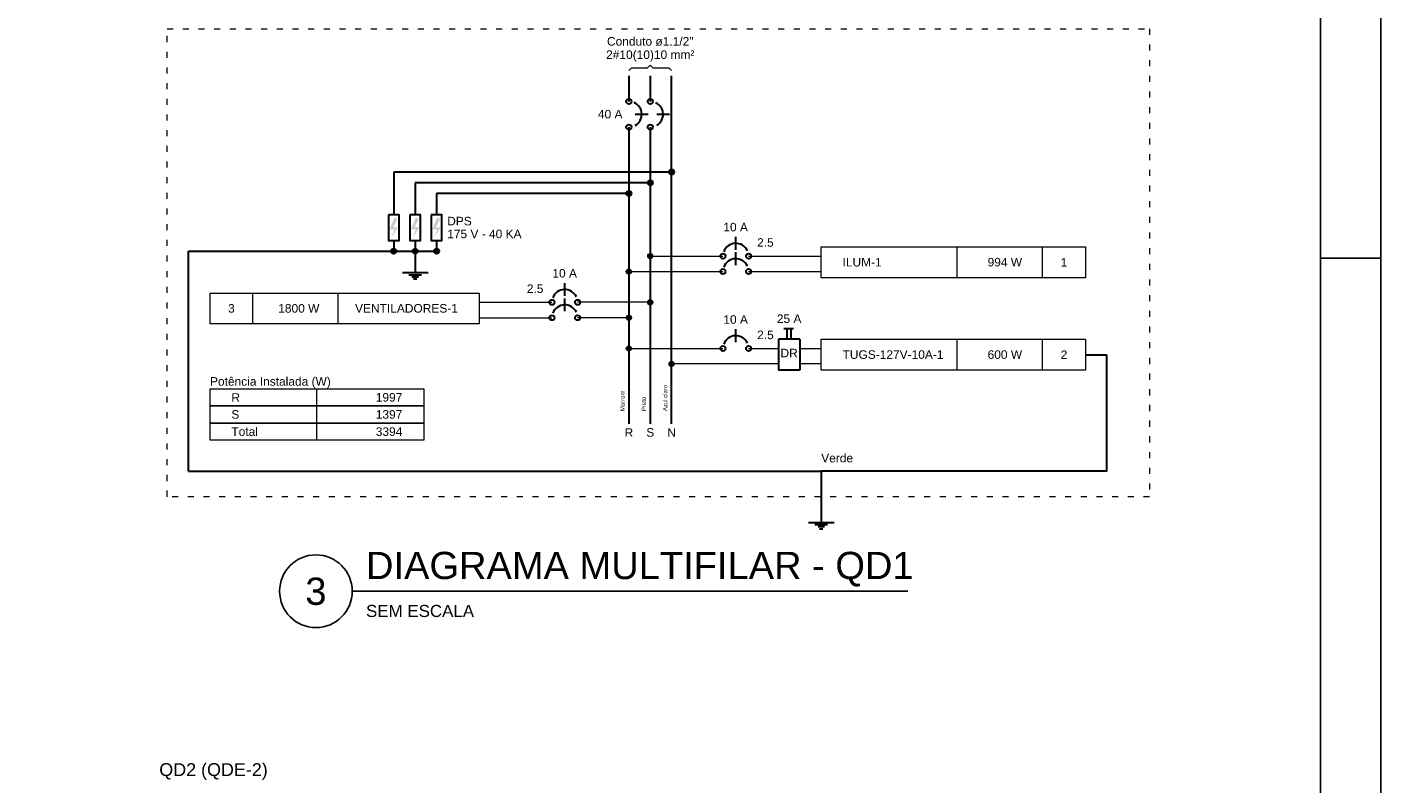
# Model space of a CAD drawing. Header units: millimetres. Extents: x -35 to 343, y 0 to 93.
# Tile 34 of 128: x 62 to 84, y 51 to 63. Entities that reach past the tile are written whole.
import ezdxf
from ezdxf.enums import TextEntityAlignment as Align

# ---------------------------------------------------------------- set-up
doc = ezdxf.new("R2010")
doc.units = ezdxf.units.MM
doc.linetypes.add('DOT2', pattern=[3.175, 0, -3.175])
for name, color, linetype, lineweight in [('DI-Barramento Fase 1', 5, 'Continuous', 30), ('DI-Barramento Fase 2', 5, 'Continuous', 30), ('DI-Barramento Neutro', 5, 'Continuous', 30), ('DI-Disjuntor', 2, 'Continuous', 30), ('DI-Fios', 2, 'Continuous', 30), ('DI-Linhas do diagrama', 2, 'Continuous', 20), ('DI-Pontilhado', 7, 'Continuous', 20), ('DI-Textos do diagrama', 2, 'Continuous', 20), ('DI-Título do diagrama', 3, 'Continuous', 30)]:
    doc.layers.add(name, color=color, linetype=linetype, lineweight=lineweight)
doc.styles.add('Arial', font='arial.ttf')
doc.styles.get("Standard").update_dxf_attribs({"font": 'arial.ttf'})

msp = doc.modelspace()

# ---------------------------------------------------------------- hatches: boundary and pattern name
at = {"layer": 'DI-Textos do diagrama', "linetype": 'Continuous'}
for points in [[(67.80503, 60.07176), (67.85503, 60.05056), (67.78403, 59.91076), (67.86203, 59.91076), (67.75603, 59.74136), (67.80503, 59.87686), (67.72403, 59.87686), (67.80503, 60.07176)], [(68.15803, 60.07176), (68.20803, 60.05056), (68.13703, 59.91076), (68.21503, 59.91076), (68.10903, 59.74136), (68.15803, 59.87686), (68.07703, 59.87686), (68.15803, 60.07176)], [(68.51103, 60.07176), (68.56103, 60.05056), (68.49003, 59.91076), (68.56803, 59.91076), (68.46203, 59.74136), (68.51103, 59.87686), (68.43003, 59.87686), (68.51103, 60.07176)]]:
    msp.add_hatch(color=256, dxfattribs=at).paths.add_polyline_path(points)

# ---------------------------------------------------------------- linework, layer by layer
at = {"color": 1}
msp.add_line((83.1, 59.4), (84.1, 59.4), dxfattribs=at)
at = {"color": 2}
msp.add_line((67.10861, 53.90533), (76.28639, 53.90533), dxfattribs=at)
msp.add_lwpolyline([(-34.8, 0), (84.1, 0), (84.1, 84.1), (-34.8, 84.1)], close=True, dxfattribs=at)
at = {"color": 6}
msp.add_lwpolyline([(-32.3, 1), (83.1, 1), (83.1, 83.1), (-32.3, 83.1)], close=True, dxfattribs=at)
at = {"color": 2}
msp.add_circle((66.50861, 53.90533), 0.6, dxfattribs=at)
at = {"layer": 'DI-Barramento Fase 1', "linetype": 'Continuous'}
for p, q in [((71.67803, 62.41286), (71.67803, 61.98926)), ((71.67803, 61.56566), (71.67803, 56.66602))]:
    msp.add_line(p, q, dxfattribs=at)
at = {"layer": 'DI-Barramento Fase 2', "linetype": 'Continuous'}
for p, q in [((72.03103, 62.41286), (72.03103, 61.98926)), ((72.03103, 61.56566), (72.03103, 56.66602))]:
    msp.add_line(p, q, dxfattribs=at)
at = {"layer": 'DI-Barramento Neutro', "linetype": 'Continuous'}
msp.add_line((72.38403, 56.66602), (72.38403, 62.41286), dxfattribs=at)
at = {"layer": 'DI-Disjuntor', "linetype": 'Continuous'}
for p, q in [((71.78403, 61.77746), (71.99503, 61.77746)), ((72.13703, 61.77746), (72.34803, 61.77746)), ((73.44303, 59.54226), (73.44303, 59.75406)), ((73.44303, 59.28806), (73.44303, 59.49986)), ((70.61903, 58.77976), (70.61903, 58.99156)), ((70.61903, 58.52562), (70.61903, 58.73746)), ((73.44303, 58.01731), (73.44303, 58.2291)), ((74.23703, 58.24181), (74.39603, 58.24181)), ((74.29003, 58.0639), (74.29003, 58.24181)), ((74.36103, 58.0639), (74.36103, 58.24181)), ((74.14903, 58.0639), (74.14903, 57.55558)), ((74.50203, 58.0639), (74.14903, 58.0639)), ((74.50203, 58.0639), (74.50203, 57.55558)), ((74.50203, 57.55558), (74.14903, 57.55558))]:
    msp.add_line(p, q, dxfattribs=at)
for points in [[(67.70703, 60.11836), (67.70703, 59.69476), (67.88303, 59.69476), (67.88303, 60.11836), (67.70703, 60.11836)], [(68.06003, 60.11836), (68.06003, 59.69476), (68.23603, 59.69476), (68.23603, 60.11836), (68.06003, 60.11836)], [(68.41303, 60.11836), (68.41303, 59.69476), (68.58903, 59.69476), (68.58903, 60.11836), (68.41303, 60.11836)]]:
    msp.add_lwpolyline(points, close=True, dxfattribs=at)
for centre in [(71.67803, 61.98926), (72.03103, 61.98926), (71.67803, 61.56566), (72.03103, 61.56566), (73.23103, 59.43636), (73.65503, 59.43636), (73.23103, 59.18216), (73.65503, 59.18216), (70.40703, 58.67386), (70.83103, 58.67386), (70.40703, 58.41972), (70.83103, 58.41972), (73.23103, 57.91141), (73.65503, 57.91141)]:
    msp.add_circle(centre, 0.04236, dxfattribs=at)
for centre, start, end in [((71.67803, 61.77746), 300, 65), ((72.03103, 61.77746), 300, 65), ((73.44303, 59.43636), 25, 160), ((73.44303, 59.18216), 25, 160), ((70.61903, 58.67386), 25, 160), ((70.61903, 58.41972), 25, 160), ((73.44303, 57.91141), 25, 160)]:
    msp.add_arc(centre, 0.2118, start, end, dxfattribs=at)
at = {"layer": 'DI-Fios', "linetype": 'Continuous'}
for p, q in [((72.38403, 60.82436), (67.79503, 60.82436)), ((67.79503, 60.82436), (67.79503, 60.11836)), ((72.03103, 60.64786), (68.14803, 60.64786)), ((68.14803, 60.64786), (68.14803, 60.11836)), ((71.67803, 60.47136), (68.50103, 60.47136)), ((68.50103, 60.47136), (68.50103, 60.11836)), ((64.40603, 59.51826), (68.50103, 59.51826)), ((64.40603, 55.88942), (64.40603, 59.51826)), ((67.79503, 59.69476), (67.79503, 59.51826)), ((68.14803, 59.69476), (68.14803, 59.51826)), ((68.14803, 59.51826), (68.14803, 59.16526)), ((68.50103, 59.69476), (68.50103, 59.51826)), ((67.93603, 59.16526), (68.36003, 59.16526)), ((68.04203, 59.12996), (68.25403, 59.12996)), ((68.09503, 59.09466), (68.20103, 59.09466)), ((68.12103, 59.05936), (68.17403, 59.05936)), ((79.21803, 57.80974), (79.57103, 57.80974)), ((79.57103, 55.88942), (79.57103, 57.80974)), ((64.40603, 55.88942), (74.85503, 55.88942)), ((74.85503, 55.88942), (74.85503, 55.04222)), ((79.57103, 55.88942), (74.85503, 55.88942)), ((74.64303, 55.04222), (75.06703, 55.04222)), ((74.74903, 55.00692), (74.96103, 55.00692)), ((74.80203, 54.97162), (74.90803, 54.97162)), ((74.82803, 54.93632), (74.88103, 54.93632))]:
    msp.add_line(p, q, dxfattribs=at)
at = {"layer": 'DI-Fios', "linetype": 'Continuous', "const_width": 0.04236}
for points in [[(72.40521, 60.82436, 1), (72.36285, 60.82436, 1)], [(72.05221, 60.64786, 1), (72.00985, 60.64786, 1)], [(71.69921, 60.47136, 1), (71.65685, 60.47136, 1)], [(67.81621, 59.51826, 1), (67.77385, 59.51826, 1)], [(68.16921, 59.51826, 1), (68.12685, 59.51826, 1)], [(68.52221, 59.51826, 1), (68.47985, 59.51826, 1)]]:
    msp.add_lwpolyline(points, format="xyb", close=True, dxfattribs=at)
at = {"layer": 'DI-Fios', "linetype": 'Continuous'}
for centre in [(72.38403, 60.82436), (72.03103, 60.64786), (71.67803, 60.47136), (67.79503, 59.51826), (68.14803, 59.51826), (68.50103, 59.51826)]:
    msp.add_circle(centre, 0.04236, dxfattribs=at)
at = {"layer": 'DI-Linhas do diagrama', "linetype": 'Continuous'}
for p, q in [((77.10003, 59.08056), (77.10003, 59.58886)), ((78.51203, 59.08056), (78.51203, 59.58886)), ((72.03103, 59.43636), (73.23103, 59.43636)), ((73.65503, 59.43636), (74.85503, 59.43636)), ((71.67803, 59.18216), (73.23103, 59.18216)), ((73.65503, 59.18216), (74.85503, 59.18216)), ((65.46503, 58.31806), (65.46503, 58.82636)), ((66.87703, 58.31806), (66.87703, 58.82636)), ((69.20703, 58.67386), (70.40703, 58.67386)), ((72.03103, 58.67386), (70.83103, 58.67386)), ((69.20703, 58.41972), (70.40703, 58.41972)), ((71.67803, 58.41972), (70.83103, 58.41972)), ((77.10003, 57.55558), (77.10003, 58.0639)), ((78.51203, 57.55558), (78.51203, 58.0639)), ((71.67803, 57.91141), (73.23103, 57.91141)), ((73.65503, 57.91141), (74.14903, 57.91141)), ((74.50203, 57.91141), (74.85503, 57.91141)), ((74.14903, 57.65724), (72.38403, 57.65724)), ((74.85503, 57.65724), (74.50203, 57.65724)), ((66.52403, 56.96254), (66.52403, 57.24494)), ((66.52403, 56.68014), (66.52403, 56.96254)), ((66.52403, 56.39774), (66.52403, 56.68014))]:
    msp.add_line(p, q, dxfattribs=at)
for points in [[(74.85503, 59.08056), (74.85503, 59.58886), (79.21803, 59.58886), (79.21803, 59.08056), (74.85503, 59.08056)], [(64.75903, 58.31806), (64.75903, 58.82636), (69.20703, 58.82636), (69.20703, 58.31806), (64.75903, 58.31806)], [(74.85503, 57.55558), (74.85503, 58.0639), (79.21803, 58.0639), (79.21803, 57.55558), (74.85503, 57.55558)], [(64.75903, 56.96254), (64.75903, 57.24494), (68.28903, 57.24494), (68.28903, 56.96254), (64.75903, 56.96254)], [(64.75903, 56.68014), (64.75903, 56.96254), (68.28903, 56.96254), (68.28903, 56.68014), (64.75903, 56.68014)], [(64.75903, 56.39774), (64.75903, 56.68014), (68.28903, 56.68014), (68.28903, 56.39774), (64.75903, 56.39774)]]:
    msp.add_lwpolyline(points, close=True, dxfattribs=at)
at = {"layer": 'DI-Linhas do diagrama', "linetype": 'Continuous', "const_width": 0.04236}
for points in [[(72.05221, 59.43636, 1), (72.00985, 59.43636, 1)], [(71.69921, 59.18216, 1), (71.65685, 59.18216, 1)], [(72.05221, 58.67386, 1), (72.00985, 58.67386, 1)], [(71.69921, 58.41972, 1), (71.65685, 58.41972, 1)], [(71.69921, 57.91141, 1), (71.65685, 57.91141, 1)], [(72.40521, 57.65724, 1), (72.36285, 57.65724, 1)]]:
    msp.add_lwpolyline(points, format="xyb", close=True, dxfattribs=at)
at = {"layer": 'DI-Linhas do diagrama', "linetype": 'Continuous'}
for centre in [(72.03103, 59.43636), (71.67803, 59.18216), (72.03103, 58.67386), (71.67803, 58.41972), (71.67803, 57.91141), (72.38403, 57.65724)]:
    msp.add_circle(centre, 0.04236, dxfattribs=at)
at = {"layer": 'DI-Pontilhado', "linetype": 'DOT2', "ltscale": 0.05}
msp.add_lwpolyline([(64.05303, 55.46582), (64.05303, 63.18946), (80.27703, 63.18946), (80.27703, 55.46582), (64.05303, 55.46582)], close=True, dxfattribs=at)
at = {"layer": 'DI-Textos do diagrama', "linetype": 'Continuous'}
for p, q in [((71.67803, 62.50106), (71.72203, 62.54526)), ((71.72203, 62.54526), (71.98703, 62.54526)), ((71.98703, 62.54526), (72.03103, 62.58936)), ((72.03103, 62.58936), (72.07503, 62.54526)), ((72.07503, 62.54526), (72.34003, 62.54526)), ((72.34003, 62.54526), (72.38403, 62.50106))]:
    msp.add_line(p, q, dxfattribs=at)

# ---------------------------------------------------------------- texts
at = {"color": 6}
msp.add_text('DIAGRAMA MULTIFILAR - QD1', height=0.45, dxfattribs=at).set_placement((67.3356, 54.10533))
msp.add_text('3', height=0.45, dxfattribs=at).set_placement((66.50861, 53.90533), align=Align.MIDDLE)
at = {"color": 2}
msp.add_text('SEM ESCALA', height=0.2, dxfattribs=at).set_placement((67.3356, 53.47968))
at = {"layer": 'DI-Barramento Fase 1', "insert": (71.60673, 56.87826), "char_height": 0.0706, "width": 0.50832, "attachment_point": 7, "rotation": 90.00021, "line_spacing_factor": 0.798, "style": 'Arial'}
msp.add_mtext('Marrom', dxfattribs=at)
at = {"layer": 'DI-Barramento Fase 1', "insert": (71.67803, 56.45386), "char_height": 0.1412, "width": 0.16944, "attachment_point": 8, "line_spacing_factor": 0.798, "style": 'Arial'}
msp.add_mtext('R', dxfattribs=at)
at = {"layer": 'DI-Barramento Fase 2', "insert": (71.95973, 56.87826), "char_height": 0.0706, "width": 0.4236, "attachment_point": 7, "rotation": 90.00021, "line_spacing_factor": 0.798, "style": 'Arial'}
msp.add_mtext('Preto', dxfattribs=at)
at = {"layer": 'DI-Barramento Fase 2', "insert": (72.03103, 56.45386), "char_height": 0.1412, "width": 0.16944, "attachment_point": 8, "line_spacing_factor": 0.798, "style": 'Arial'}
msp.add_mtext('S', dxfattribs=at)
at = {"layer": 'DI-Barramento Neutro', "insert": (72.31273, 56.87826), "char_height": 0.0706, "width": 0.8472, "attachment_point": 7, "rotation": 90.00021, "line_spacing_factor": 0.798, "style": 'Arial'}
msp.add_mtext('Azul claro', dxfattribs=at)
at = {"layer": 'DI-Barramento Neutro', "insert": (72.38403, 56.45386), "char_height": 0.1412, "width": 0.16944, "attachment_point": 8, "line_spacing_factor": 0.798, "style": 'Arial'}
msp.add_mtext('N', dxfattribs=at)
at = {"layer": 'DI-Disjuntor', "insert": (74.32503, 57.76586), "char_height": 0.1412, "width": 0.33888, "attachment_point": 8, "line_spacing_factor": 0.798, "style": 'Arial'}
msp.add_mtext('DR', dxfattribs=at)
at = {"layer": 'DI-Fios', "insert": (74.85503, 56.03086), "char_height": 0.1412, "width": 0.8472, "attachment_point": 7, "line_spacing_factor": 0.798, "style": 'Arial'}
msp.add_mtext('Verde', dxfattribs=at)
at = {"layer": 'DI-Linhas do diagrama', "char_height": 0.1412, "line_spacing_factor": 0.798, "style": 'Arial'}
for s, insert, width, attachment_point in [('R', (65.11203, 57.03286), 0.16944, 7), ('  1997', (67.93603, 57.03286), 1.01664, 9), ('S', (65.11203, 56.75086), 0.16944, 7), ('  1397', (67.93603, 56.75086), 1.01664, 9), ('Total', (65.11203, 56.46786), 0.8472, 7), ('  3394', (67.93603, 56.46786), 1.01664, 9)]:
    msp.add_mtext(s, dxfattribs=dict(at, insert=insert, width=width, attachment_point=attachment_point))
at = {"layer": 'DI-Textos do diagrama', "char_height": 0.1412, "line_spacing_factor": 0.798, "style": 'Arial'}
for s, insert, width, attachment_point in [('Conduto ø1.1/2"', (72.03103, 62.90686), 2.5416, 8), ('2#10(10)10 mm²', (72.03103, 62.64826), 2.37216, 8), (' 40 A', (71.57203, 61.70686), 0.8472, 9), ('DPS', (68.67703, 59.94186), 0.50832, 7), ('    10 A', (73.01903, 59.84286), 1.35552, 7), ('175 V - 40 KA', (68.67703, 59.72986), 2.20272, 7), ('2.5', (73.79603, 59.58886), 0.50832, 7), ('    10 A', (70.19503, 59.08086), 1.35552, 7), ('ILUM-1', (75.20803, 59.26386), 1.01664, 7), ('   994 W', (77.80603, 59.26386), 1.35552, 8), ('1', (78.86503, 59.26386), 0.16944, 8), ('2.5', (70.26603, 58.82686), 0.50832, 9), ('3', (65.11203, 58.50186), 0.16944, 8), ('  1800 W', (66.17103, 58.50186), 1.35552, 8), ('VENTILADORES-1', (68.85403, 58.50186), 2.37216, 9), ('    10 A', (73.01903, 58.31786), 1.35552, 7), ('25 A', (74.32503, 58.33086), 0.67776, 8), ('2.5', (73.79603, 58.06386), 0.50832, 7), ('TUGS-127V-10A-1', (75.20803, 57.73886), 2.5416, 7), ('   600 W', (77.80603, 57.73886), 1.35552, 8), ('2', (78.86503, 57.73886), 0.16944, 8), ('Potência Instalada (W)', (64.75903, 57.25526), 3.72768, 7)]:
    msp.add_mtext(s, dxfattribs=dict(at, insert=insert, width=width, attachment_point=attachment_point))
at = {"layer": 'DI-Título do diagrama', "insert": (63.92103, 50.79126), "char_height": 0.2118, "width": 2.79576, "attachment_point": 7, "line_spacing_factor": 0.798, "style": 'Arial'}
msp.add_mtext('QD2 (QDE-2)', dxfattribs=at)

doc.saveas('drawing.dxf')
